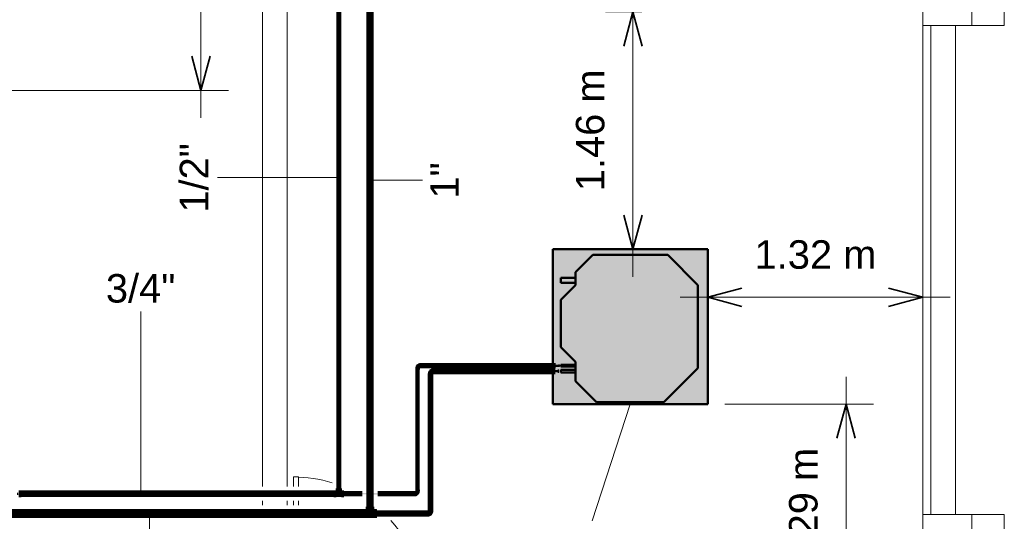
# Model space of a CAD drawing. Header units: millimetres. Extents: x -12740 to 214440, y -11012 to 10812.
# Tile 159 of 168: x 25324 to 31365, y 1876 to 4955. Entities that reach past the tile are written whole.
import ezdxf

# ---------------------------------------------------------------- set-up
doc = ezdxf.new("R2010")
doc.units = ezdxf.units.MM
doc.linetypes.add('Centro', pattern=[30, 12, -6, 6, -6])
doc.linetypes.add('Oculto 1_5', pattern=[2.2, 1.5, -0.7])
for name, color, linetype, lineweight in [('A-ANNO-DIMS', 211, 'Continuous', 9), ('A-ANNO-DIMS-70', 211, 'Continuous', 9), ('A-DETL', 90, 'Oculto 1_5', 18), ('DIVISORIAS', 7, 'Continuous', 18), ('ESQ', 7, 'Continuous', 18), ('M-EQPM', 50, 'Continuous', 50), ('M-EQPM-IDEN', 50, 'Continuous', 9), ('P-PIPE', 3, 'Continuous', 70), ('P-PIPE-CNTR', 3, 'Centro', 50), ('P-PIPE-IDEN', 2, 'Continuous', 9), ('PAREDES', 7, 'Continuous', 18), ('PEM1-Layout Superior_dwg', 8, 'Continuous', 18)]:
    doc.layers.add(name, color=color, linetype=linetype, lineweight=lineweight)
doc.styles.add('Arial_1', font='arial.ttf', dxfattribs={"height": 175})
doc.dimstyles.new('Diagonal_-_2_5_mm_Arial_1', dxfattribs={"dimscale": 304.8, "dimtxt": 178.545395, "dimasz": 0.688976, "dimexe": 0.551181, "dimexo": 0.344488, "dimgap": 0.401903, "dimtad": 1, "dimlfac": 0.001, "dimrnd": 0.01, "dimzin": 0, "dimdsep": 46, "dimtxsty": 'Arial_1', "dimblk1": 'OPEN30', "dimblk2": 'OPEN30', "dimsah": 1, "dimcen": 0.09, "dimdle": 0.551181, "dimazin": 0, "dimtfac": 1, "dimtdec": 4, "dimtix": 1, "dimtmove": 0, "dimatfit": 3, "dimfxl": 1, "dimtvp": 1, "dimtfill": 1, "dimtolj": 1, "dimtzin": 0, "dimarcsym": 2})

# ---------------------------------------------------------------- blocks, each defined once
blk = doc.blocks.new('Cotovelo - Soldado - CU - Padrão-V97-PAVIMENTO SUPERIOR TUBULAÇÃO FRIGORIGENA')
at = {"layer": 'P-PIPE', "lineweight": 18}
for points in [[(27838.9, 2768), (27853.4, 2768), (27853.1, 2779.7), (27836.4, 2779.7), (27836.7, 2768), (27837.5, 2768)], [(27837.5, 2779.7), (27852.2, 2779.8), (27852.9, 2779.9), (27855.6, 2786.3), (27861.6, 2789.6), (27862.2, 2789.6), (27861.5, 2804.3), (27854.8, 2802.9), (27849.6, 2801.5), (27840.3, 2792.3), (27837.4, 2779.7)], [(27862.2, 2788.5), (27873.8, 2788.8), (27873.8, 2805.5), (27862.2, 2805.2), (27862.2, 2788.8)]]:
    blk.add_hatch(color=160, dxfattribs=at).paths.add_polyline_path(points)
at = {"layer": 'P-PIPE', "color": 5}
for p, q in [((27836.4, 2779.7), (27836.4, 2768)), ((27853.4, 2779.7), (27836.4, 2779.7)), ((27853.4, 2768), (27853.4, 2779.7)), ((27873.8, 2805.5), (27862.2, 2805.5)), ((27862.2, 2788.5), (27873.8, 2788.5)), ((27836.4, 2768), (27853.4, 2768))]:
    blk.add_line(p, q, dxfattribs=at)
at = {"layer": 'P-PIPE', "color": 5, "flags": 128}
for points in [[(27862.2, 2804.9), (27861.2, 2804.9), (27860.2, 2804.8), (27859.2, 2804.7), (27858.2, 2804.6), (27857.2, 2804.4), (27856.2, 2804.2), (27855.2, 2803.9), (27854.2, 2803.6), (27853.3, 2803.3), (27852.4, 2802.9), (27851.4, 2802.5), (27850.5, 2802.1), (27849.6, 2801.6), (27848.8, 2801.1), (27847.9, 2800.5), (27847.1, 2799.9), (27846.3, 2799.3), (27845.5, 2798.6), (27844.8, 2798), (27844.1, 2797.3), (27843.4, 2796.5), (27842.7, 2795.7), (27842.1, 2795), (27841.5, 2794.1), (27840.9, 2793.3), (27840.4, 2792.4), (27839.9, 2791.6), (27839.5, 2790.7), (27839, 2789.7), (27838.7, 2788.8), (27838.3, 2787.9), (27838, 2786.9), (27837.7, 2785.9), (27837.5, 2784.9), (27837.3, 2784), (27837.2, 2783), (27837, 2781.9), (27837, 2780.9), (27836.9, 2779.9), (27836.9, 2779.7)], [(27852.8, 2779.7), (27852.8, 2780), (27852.8, 2780.4), (27852.9, 2780.8), (27852.9, 2781.2), (27853, 2781.5), (27853.1, 2781.9), (27853.2, 2782.3), (27853.3, 2782.6), (27853.4, 2783), (27853.5, 2783.3), (27853.7, 2783.7), (27853.9, 2784), (27854, 2784.3), (27854.2, 2784.6), (27854.4, 2785), (27854.7, 2785.3), (27854.9, 2785.6), (27855.1, 2785.8), (27855.4, 2786.1), (27855.7, 2786.4), (27855.9, 2786.6), (27856.2, 2786.9), (27856.5, 2787.1), (27856.8, 2787.3), (27857.1, 2787.6), (27857.4, 2787.8), (27857.8, 2787.9), (27858.1, 2788.1), (27858.4, 2788.3), (27858.8, 2788.4), (27859.1, 2788.5), (27859.5, 2788.6), (27859.9, 2788.7), (27860.2, 2788.8), (27860.6, 2788.9), (27861, 2789), (27861.3, 2789), (27861.7, 2789), (27862.1, 2789), (27862.2, 2789)]]:
    blk.add_lwpolyline(points, dxfattribs=at)
at = {"layer": 'P-PIPE', "color": 5}
for centre in [(27862.2, 2797), (27873.8, 2797)]:
    blk.add_ellipse(centre, major_axis=(0, 8.49), ratio=0.000012, start_param=0, end_param=3.141593, dxfattribs=at)
blk = doc.blocks.new('Cotovelo - Soldado - CU - Padrão-V100-PAVIMENTO SUPERIOR TUBULAÇÃO FRIGORIGENA')
at = {"layer": 'P-PIPE', "lineweight": 18}
for points in [[(27760.3, 2806.8), (27769.9, 2806.8), (27769.2, 2815.4), (27759.8, 2815.4), (27759.8, 2806.8)], [(27764.9, 2815.4), (27769.3, 2815.4), (27769.9, 2816.2), (27772.7, 2822.9), (27779, 2826.3), (27780.2, 2826.3), (27780.2, 2834.4), (27775.1, 2833.4), (27766, 2829.6), (27761.4, 2818.5), (27761.4, 2815.4), (27764.2, 2815.4)], [(27780.2, 2825.7), (27788.9, 2826.2), (27788.9, 2835.9), (27780.2, 2835.3), (27780.2, 2826.2)]]:
    blk.add_hatch(color=20, dxfattribs=at).paths.add_polyline_path(points)
at = {"layer": 'P-PIPE', "color": 1}
for p, q in [((27759.6, 2815.4), (27759.6, 2806.8)), ((27759.8, 2815.4), (27759.6, 2815.4)), ((27770.1, 2815.4), (27759.6, 2815.4)), ((27759.6, 2806.8), (27770.1, 2806.8)), ((27759.6, 2806.8), (27759.8, 2806.8)), ((27770.1, 2815.4), (27769.9, 2815.4)), ((27769.9, 2806.8), (27770.1, 2806.8)), ((27770.1, 2806.8), (27770.1, 2815.4)), ((27788.9, 2836), (27780.2, 2836)), ((27780.2, 2825.5), (27788.9, 2825.5))]:
    blk.add_line(p, q, dxfattribs=at)
at = {"layer": 'P-PIPE', "color": 1, "flags": 128}
for points in [[(27780.2, 2835.5), (27779.4, 2835.5), (27778.6, 2835.5), (27777.8, 2835.4), (27777, 2835.3), (27776.2, 2835.1), (27775.4, 2835), (27774.7, 2834.8), (27773.9, 2834.5), (27773.1, 2834.3), (27772.4, 2834), (27771.7, 2833.6), (27770.9, 2833.3), (27770.2, 2832.9), (27769.5, 2832.5), (27768.9, 2832), (27768.2, 2831.6), (27767.6, 2831.1), (27767, 2830.5), (27766.4, 2830), (27765.8, 2829.4), (27765.2, 2828.9), (27764.7, 2828.2), (27764.2, 2827.6), (27763.7, 2827), (27763.3, 2826.3), (27762.9, 2825.6), (27762.5, 2824.9), (27762.1, 2824.2), (27761.8, 2823.5), (27761.5, 2822.7), (27761.2, 2822), (27761, 2821.2), (27760.7, 2820.4), (27760.6, 2819.6), (27760.4, 2818.8), (27760.3, 2818.1), (27760.2, 2817.3), (27760.1, 2816.5), (27760.1, 2815.6), (27760.1, 2815.4)], [(27769.6, 2815.4), (27769.6, 2815.9), (27769.7, 2816.3), (27769.7, 2816.7), (27769.8, 2817.1), (27769.8, 2817.5), (27769.9, 2817.9), (27770, 2818.4), (27770.2, 2818.8), (27770.3, 2819.2), (27770.5, 2819.6), (27770.6, 2819.9), (27770.8, 2820.3), (27771, 2820.7), (27771.2, 2821.1), (27771.5, 2821.4), (27771.7, 2821.8), (27772, 2822.1), (27772.3, 2822.4), (27772.5, 2822.7), (27772.8, 2823), (27773.2, 2823.3), (27773.5, 2823.6), (27773.8, 2823.9), (27774.1, 2824.1), (27774.5, 2824.3), (27774.9, 2824.6), (27775.2, 2824.8), (27775.6, 2825), (27776, 2825.1), (27776.4, 2825.3), (27776.8, 2825.4), (27777.2, 2825.6), (27777.6, 2825.7), (27778, 2825.8), (27778.4, 2825.9), (27778.8, 2825.9), (27779.3, 2826), (27779.7, 2826), (27780.1, 2826), (27780.2, 2826)]]:
    blk.add_lwpolyline(points, dxfattribs=at)
at = {"layer": 'P-PIPE', "color": 1}
for centre, start_param, end_param in [((27780.2, 2830.8), 6.021386, 6.283185), ((27780.2, 2830.8), 0, 3.141593), ((27780.2, 2830.8), 3.141593, 3.403392), ((27788.9, 2830.8), 0, 3.141593), ((27788.9, 2830.8), 6.021386, 6.283185), ((27788.9, 2830.8), 3.141593, 3.403392)]:
    blk.add_ellipse(centre, major_axis=(0, 5.26), ratio=0.000052, start_param=start_param, end_param=end_param, dxfattribs=at)
blk = doc.blocks.new('Cotovelo - Soldado - CU - Padrão-V109-PAVIMENTO SUPERIOR TUBULAÇÃO FRIGORIGENA')
at = {"layer": 'P-PIPE', "linetype": 'Oculto 1_5', "lineweight": 18}
for points in [[(27749.5, 2041.4), (27754.7, 2042.4), (27763.7, 2046.2), (27768.4, 2057.4), (27768.4, 2060.4), (27760.4, 2060.4), (27759.8, 2059.7), (27757, 2052.9), (27750.7, 2049.5), (27749.5, 2049.5), (27749.5, 2041.6)], [(27769.4, 2060.4), (27769.9, 2060.4), (27769.4, 2069.1), (27759.8, 2069.1), (27760.5, 2060.4), (27768.6, 2060.4)], [(27740.8, 2040), (27749.5, 2040.5), (27749.5, 2050.2), (27740.8, 2049.6), (27740.8, 2040.5)]]:
    blk.add_hatch(color=256, dxfattribs=at).paths.add_polyline_path(points)
at = {"layer": 'P-PIPE'}
for p, q in [((27759.6, 2069.1), (27759.6, 2060.4)), ((27770.1, 2069.1), (27759.6, 2069.1)), ((27759.8, 2069.1), (27759.6, 2069.1)), ((27759.6, 2060.4), (27759.8, 2060.4)), ((27759.6, 2060.4), (27770.1, 2060.4)), ((27770.1, 2069.1), (27769.9, 2069.1)), ((27769.9, 2060.4), (27770.1, 2060.4)), ((27770.1, 2060.4), (27770.1, 2069.1)), ((27749.5, 2050.3), (27740.8, 2050.3)), ((27740.8, 2050.3), (27740.8, 2039.8)), ((27740.8, 2050.3), (27740.8, 2050.2)), ((27740.8, 2040), (27740.8, 2039.8)), ((27740.8, 2039.8), (27749.5, 2039.8)), ((27749.5, 2050.2), (27749.5, 2050.3)), ((27749.5, 2039.8), (27749.5, 2050.3)), ((27749.5, 2039.8), (27749.5, 2040))]:
    blk.add_line(p, q, dxfattribs=at)
at = {"layer": 'P-PIPE', "flags": 128}
for points in [[(27749.5, 2040.3), (27750.3, 2040.3), (27751.1, 2040.4), (27751.9, 2040.5), (27752.7, 2040.6), (27753.5, 2040.7), (27754.3, 2040.9), (27755.1, 2041.1), (27755.8, 2041.3), (27756.6, 2041.6), (27757.3, 2041.9), (27758.1, 2042.2), (27758.8, 2042.6), (27759.5, 2043), (27760.2, 2043.4), (27760.9, 2043.8), (27761.5, 2044.3), (27762.2, 2044.8), (27762.8, 2045.3), (27763.4, 2045.8), (27763.9, 2046.4), (27764.5, 2047), (27765, 2047.6), (27765.5, 2048.2), (27766, 2048.9), (27766.4, 2049.6), (27766.9, 2050.2), (27767.3, 2050.9), (27767.6, 2051.7), (27768, 2052.4), (27768.3, 2053.1), (27768.5, 2053.9), (27768.8, 2054.7), (27769, 2055.4), (27769.2, 2056.2), (27769.3, 2057), (27769.5, 2057.8), (27769.5, 2058.6), (27769.6, 2059.4), (27769.6, 2060.2), (27769.6, 2060.4)], [(27760.1, 2060.4), (27760.1, 2060), (27760.1, 2059.6), (27760, 2059.2), (27760, 2058.7), (27759.9, 2058.3), (27759.8, 2057.9), (27759.7, 2057.5), (27759.6, 2057.1), (27759.4, 2056.7), (27759.3, 2056.3), (27759.1, 2055.9), (27758.9, 2055.5), (27758.7, 2055.2), (27758.5, 2054.8), (27758.3, 2054.4), (27758, 2054.1), (27757.8, 2053.8), (27757.5, 2053.4), (27757.2, 2053.1), (27756.9, 2052.8), (27756.6, 2052.5), (27756.3, 2052.3), (27755.9, 2052), (27755.6, 2051.7), (27755.2, 2051.5), (27754.9, 2051.3), (27754.5, 2051.1), (27754.1, 2050.9), (27753.7, 2050.7), (27753.4, 2050.6), (27753, 2050.4), (27752.6, 2050.3), (27752.1, 2050.2), (27751.7, 2050.1), (27751.3, 2050), (27750.9, 2049.9), (27750.5, 2049.9), (27750.1, 2049.8), (27749.6, 2049.8), (27749.5, 2049.8)]]:
    blk.add_lwpolyline(points, dxfattribs=at)
blk = doc.blocks.new('Cotovelo - Soldado - CU - Padrão-V110-PAVIMENTO SUPERIOR TUBULAÇÃO FRIGORIGENA')
at = {"layer": 'P-PIPE', "linetype": 'Oculto 1_5', "lineweight": 18}
for points in [[(-17.3, -8.5), (-17.3, 8.5), (-29, 8.2), (-29, -8.5)], [(-17.3, -7.5), (-10, -6), (-4.7, -4.6), (4.6, 4.7), (7.4, 17.3), (-7.4, 17.2), (-8, 17.1), (-10.7, 10.7), (-16.7, 7.4), (-17.3, 7.4), (-17.3, -7.4)], [(8.2, 17.3), (8.5, 17.3), (8.2, 29), (-8.5, 29), (-8.2, 17.3), (7.4, 17.3)]]:
    blk.add_hatch(color=256, dxfattribs=at).paths.add_polyline_path(points)
at = {"layer": 'P-PIPE'}
for p, q in [((-17.3, 8.5), (-29, 8.5)), ((-29, 8.5), (-29, -8.5)), ((-17.3, -8.5), (-17.3, 8.5)), ((-8.5, 29), (-8.5, 17.3)), ((8.5, 29), (-8.5, 29)), ((-8.5, 17.3), (8.5, 17.3)), ((8.5, 17.3), (8.5, 29)), ((-29, -8.5), (-17.3, -8.5))]:
    blk.add_line(p, q, dxfattribs=at)
at = {"layer": 'P-PIPE', "flags": 128}
for points in [[(-7.9, 17.3), (-7.9, 16.9), (-8, 16.6), (-8, 16.2), (-8.1, 15.8), (-8.1, 15.5), (-8.2, 15.1), (-8.3, 14.7), (-8.4, 14.4), (-8.5, 14), (-8.7, 13.7), (-8.8, 13.3), (-9, 13), (-9.2, 12.7), (-9.4, 12.3), (-9.6, 12), (-9.8, 11.7), (-10, 11.4), (-10.3, 11.1), (-10.5, 10.9), (-10.8, 10.6), (-11.1, 10.3), (-11.3, 10.1), (-11.6, 9.9), (-11.9, 9.6), (-12.2, 9.4), (-12.6, 9.2), (-12.9, 9), (-13.2, 8.9), (-13.6, 8.7), (-13.9, 8.6), (-14.3, 8.4), (-14.6, 8.3), (-15, 8.2), (-15.4, 8.1), (-15.7, 8.1), (-16.1, 8), (-16.5, 8), (-16.8, 7.9), (-17.2, 7.9), (-17.3, 7.9)], [(-17.3, -7.9), (-16.3, -7.9), (-15.3, -7.9), (-14.3, -7.8), (-13.3, -7.6), (-12.3, -7.4), (-11.3, -7.2), (-10.3, -7), (-9.4, -6.7), (-8.4, -6.3), (-7.5, -5.9), (-6.6, -5.5), (-5.7, -5.1), (-4.8, -4.6), (-3.9, -4.1), (-3.1, -3.5), (-2.2, -2.9), (-1.4, -2.3), (-0.7, -1.7), (0.1, -1), (0.8, -0.3), (1.5, 0.5), (2.1, 1.2), (2.8, 2), (3.4, 2.8), (3.9, 3.7), (4.5, 4.5), (5, 5.4), (5.4, 6.3), (5.8, 7.2), (6.2, 8.2), (6.6, 9.1), (6.9, 10.1), (7.1, 11.1), (7.4, 12), (7.6, 13), (7.7, 14), (7.8, 15), (7.9, 16), (7.9, 17), (7.9, 17.3)]]:
    blk.add_lwpolyline(points, dxfattribs=at)
blk = doc.blocks.new('PEM1-Layout Superior_dwg-964791-PAVIMENTO SUPERIOR TUBULAÇÃO FRIGORIGENA')
at = {"layer": 'DIVISORIAS'}
for p, q in [((56839.7, 58458.3), (56839.7, 58432)), ((56869.7, 58432), (56869.7, 58458.3))]:
    blk.add_line(p, q, dxfattribs=at)
at = {"layer": 'DIVISORIAS', "flags": 128}
blk.add_lwpolyline([(56869.7, 58547.4), (56869.7, 58605.7), (56839.7, 58605.7), (56839.7, 58547.4)], dxfattribs=at)
at = {"layer": 'ESQ'}
for p, q in [((60699.7, 58375.7), (60699.7, 61375.7)), ((60749.7, 58375.7), (60749.7, 61375.7))]:
    blk.add_line(p, q, dxfattribs=at)
for start, end in [(72.74544, 90), (0, 41.74463)]:
    blk.add_arc((56839, 57805.7), 800, start, end, dxfattribs=at)
at = {"layer": 'PAREDES'}
for p, q in [((56649.7, 58547.4), (56649.7, 66513.9)), ((56799.7, 58547.4), (56799.7, 66513.2)), ((60899.7, 58375.7), (60899.7, 61375.7)), ((56649.7, 58432), (56649.7, 58458.3)), ((56799.7, 58432), (56799.7, 58458.3))]:
    blk.add_line(p, q, dxfattribs=at)
at = {"layer": 'PAREDES', "flags": 128}
for points in [[(60999.7, 61375.7), (61199.7, 61375.7), (61199.7, 62565.7), (60999.7, 62565.7)], [(60999.7, 61745.7), (60999.7, 61375.7), (60699.7, 61375.7), (60699.7, 61745.7)], [(60700.1, 57955.7), (60700.1, 58375.7), (61000.1, 58375.7), (61000.1, 57955.7)], [(60999.7, 57175.7), (61199.7, 57175.7), (61199.7, 58375.7), (60999.7, 58375.7)]]:
    blk.add_lwpolyline(points, dxfattribs=at)
blk = doc.blocks.new('Midea_VRF_Indoor_4-way Cassette_MI-90_100_112_140_Q4_DHN1-D _2nd DC_ - MI2-112Q4DHN1-917173-PAVIMENTO SUPERIOR TUBULAÇÃO FRIGORIGENA')
at = {"layer": 'M-EQPM', "linetype": 'Oculto 1_5', "lineweight": 18}
h = blk.add_hatch(color=256, dxfattribs=at)
h.paths.add_polyline_path([(-475, 475), (-475, -475), (475, -475), (475, 234.6), (434.7, 235.3), (434.7, 244.2), (475, 244.2), (475, 265.3), (437.7, 265.5), (437.7, 281.1), (475, 281.1), (475, 475), (-415, 475)])
h.paths.add_polyline_path([(-5.7, 463.6), (206.4, 463.6), (335, 335), (335, 281.2), (425, 280.9), (425, 265.3), (335, 265.3), (335, 244.2), (425, 243.5), (425, 234.6), (335, 234.6), (335, 215), (425, 125), (425, -165), (335, -255), (335, -269), (425, -269.5), (425, -301), (335, -301), (335, -335), (229.6, -440.4), (-229.6, -440.4), (-415, -255), (-415, 255), (-206.4, 463.6)])
for points in [[(206.4, 463.6), (-206.4, 463.6), (-415, 255), (-415, -255), (-229.6, -440.4), (229.6, -440.4), (335, -335), (335, -255), (425, -165), (425, 125), (335, 215), (335, 335), (306.3, 363.7)], [(335, 281.2), (335, 265.3), (425, 265.5), (425, 281.2)], [(425, 244.2), (335, 243.5), (335, 234.6), (425, 235.3), (425, 244)], [(425, -269), (335, -269.5), (335, -301), (425, -300.5), (425, -269.5)]]:
    blk.add_hatch(color=256, dxfattribs=at).paths.add_polyline_path(points)
at = {"layer": 'A-DETL'}
for p, q in [((475, 265.3), (475, 281.1)), ((475, 281.1), (475, 265.3)), ((475, 234.9), (475, 243.9)), ((475, 243.9), (475, 234.9))]:
    blk.add_line(p, q, dxfattribs=at)
at = {"layer": 'M-EQPM'}
for p, q in [((0, 475), (-475, 475)), ((-475, 475), (-475, -475)), ((-475, -475), (-475, 475)), ((-475, 475), (475, 475)), ((-206.4, 463.6), (-415, 255)), ((-415, 255), (-206.4, 463.6)), ((206.4, 463.6), (-206.4, 463.6)), ((-206.4, 463.6), (206.4, 463.6)), ((475, 475), (0, 475)), ((335, 335), (206.4, 463.6)), ((206.4, 463.6), (335, 335)), ((475, 281.1), (475, 475)), ((475, 475), (475, 281.1)), ((335, 215), (335, 335)), ((335, 335), (335, 215)), ((-415, 255), (-415, -255)), ((-415, -255), (-415, 255)), ((425, 281.2), (335, 281.2)), ((335, 265.3), (425, 265.3)), ((425, 244.2), (335, 244.2)), ((425, 265.3), (425, 281.2)), ((425, 234.6), (425, 244.2)), ((475, 244), (475, 265.3)), ((475, 265.3), (475, 244)), ((335, 234.6), (425, 234.6)), ((425, 125), (335, 215)), ((335, 215), (425, 125)), ((475, -475), (475, 234.8)), ((475, 234.8), (475, -475)), ((425, -165), (425, 125)), ((425, 125), (425, -165)), ((335, -255), (425, -165)), ((425, -165), (335, -255)), ((-415, -255), (-229.6, -440.4)), ((-229.6, -440.4), (-415, -255)), ((335, -335), (335, -255)), ((335, -255), (335, -335)), ((425, -269), (335, -269)), ((335, -301), (425, -301)), ((425, -301), (425, -269)), ((229.6, -440.4), (335, -335)), ((335, -335), (229.6, -440.4)), ((-475, -475), (475, -475)), ((475, -475), (-475, -475)), ((-229.6, -440.4), (229.6, -440.4)), ((229.6, -440.4), (-229.6, -440.4))]:
    blk.add_line(p, q, dxfattribs=at)
blk = doc.blocks.new('DIMBLOCK19-PAVIMENTO SUPERIOR TUBULAÇÃO FRIGORIGENA')
at = {"layer": 'A-ANNO-DIMS-70'}
for p, q in [((30393.5, 1139.9), (30393.5, 2763.2)), ((30393.5, 2595.2), (29649.9, 2595.2)), ((30393.5, 2595.2), (30561.5, 2595.2)), ((30393.5, 1307.9), (27908.9, 1307.9)), ((30393.5, 1307.9), (30561.5, 1307.9))]:
    blk.add_line(p, q, dxfattribs=at)
at = {"layer": 'A-ANNO-DIMS-70', "lineweight": 35}
for p, q in [((30393.5, 2595.2), (30337.3, 2385.2)), ((30393.5, 2595.2), (30449.8, 2385.2)), ((30393.5, 1307.9), (30337.3, 1517.9)), ((30393.5, 1307.9), (30449.8, 1517.9))]:
    blk.add_line(p, q, dxfattribs=at)
at = {"layer": 'A-ANNO-DIMS-70', "color": 0, "insert": (30043.8, 1579.3), "char_height": 175, "width": 893.276, "attachment_point": 1, "rotation": 90, "line_spacing_factor": 0.941778, "style": 'Arial_1', "bg_fill": 3, "box_fill_scale": 1.25, "bg_fill_color": 256, "bg_fill_true_color": 13158600, "bg_fill_transparency": 0}
blk.add_mtext('1.29 m', dxfattribs=at)
blk = doc.blocks.new('_Open30')
at = {"color": 0, "linetype": 'ByBlock', "lineweight": -2}
for p, q in [((-1, 0.268), (0, 0)), ((0, 0), (-1, -0.268)), ((0, 0), (-1, 0))]:
    blk.add_line(p, q, dxfattribs=at)
blk = doc.blocks.new('DIMBLOCK20-PAVIMENTO SUPERIOR TUBULAÇÃO FRIGORIGENA')
at = {"layer": 'A-ANNO-DIMS-70'}
for p, q in [((30864.7, 3251.2), (30864.7, 4812.9)), ((29544.9, 3251.2), (29544.9, 3440.2)), ((29376.9, 3251.2), (31032.7, 3251.2)), ((29544.9, 3251.2), (29544.9, 3083.2)), ((30864.7, 3251.2), (30864.7, 3083.2))]:
    blk.add_line(p, q, dxfattribs=at)
at = {"layer": 'A-ANNO-DIMS-70', "lineweight": 35}
for p, q in [((29544.9, 3251.2), (29754.9, 3307.5)), ((30864.7, 3251.2), (30654.7, 3307.5)), ((29544.9, 3251.2), (29754.9, 3195)), ((30864.7, 3251.2), (30654.7, 3195))]:
    blk.add_line(p, q, dxfattribs=at)
at = {"layer": 'A-ANNO-DIMS-70', "color": 0, "insert": (29832.6, 3600.9), "char_height": 175, "width": 893.276, "attachment_point": 1, "line_spacing_factor": 0.941778, "style": 'Arial_1', "bg_fill": 3, "box_fill_scale": 1.25, "bg_fill_color": 256, "bg_fill_true_color": 13158600, "bg_fill_transparency": 0}
blk.add_mtext('1.32 m', dxfattribs=at)
blk = doc.blocks.new('DIMBLOCK21-PAVIMENTO SUPERIOR TUBULAÇÃO FRIGORIGENA')
at = {"layer": 'A-ANNO-DIMS-70'}
for p, q in [((29086, 3377.2), (29086, 5170.7)), ((29086, 5002.7), (28918, 5002.7)), ((29086, 5002.7), (29141.1, 5002.7)), ((29086, 3545.2), (28699.9, 3545.2)), ((29086, 3545.2), (29254, 3545.2))]:
    blk.add_line(p, q, dxfattribs=at)
at = {"layer": 'A-ANNO-DIMS-70', "lineweight": 35}
for p, q in [((29086, 5002.7), (29029.7, 4792.7)), ((29086, 5002.7), (29142.2, 4792.7)), ((29086, 3545.2), (29029.7, 3755.2)), ((29086, 3545.2), (29142.2, 3755.2))]:
    blk.add_line(p, q, dxfattribs=at)
at = {"layer": 'A-ANNO-DIMS-70', "color": 0, "insert": (28736.3, 3901.7), "char_height": 175, "width": 893.276, "attachment_point": 1, "rotation": 90, "line_spacing_factor": 0.941778, "style": 'Arial_1', "bg_fill": 3, "box_fill_scale": 1.25, "bg_fill_color": 256, "bg_fill_true_color": 13158600, "bg_fill_transparency": 0}
blk.add_mtext('1.46 m', dxfattribs=at)
blk = doc.blocks.new('DIMBLOCK23-PAVIMENTO SUPERIOR TUBULAÇÃO FRIGORIGENA')
at = {"layer": 'A-ANNO-DIMS-70'}
for p, q in [((26436.5, 4351.8), (26436.5, 6602.4)), ((26436.5, 6434.4), (26079.7, 6434.4)), ((26436.5, 6434.4), (26604.5, 6434.4)), ((26436.5, 4519.8), (24266, 4519.8)), ((26436.5, 4519.8), (26604.5, 4519.8))]:
    blk.add_line(p, q, dxfattribs=at)
at = {"layer": 'A-ANNO-DIMS-70', "lineweight": 35}
for p, q in [((26436.5, 6434.4), (26380.3, 6224.4)), ((26436.5, 6434.4), (26492.8, 6224.4)), ((26436.5, 4519.8), (26380.3, 4729.8)), ((26436.5, 4519.8), (26492.8, 4729.8))]:
    blk.add_line(p, q, dxfattribs=at)
at = {"layer": 'A-ANNO-DIMS-70', "color": 0, "insert": (26086.8, 5104.9), "char_height": 175, "width": 893.276, "attachment_point": 1, "rotation": 90, "line_spacing_factor": 0.941778, "style": 'Arial_1', "bg_fill": 3, "box_fill_scale": 1.25, "bg_fill_color": 256, "bg_fill_true_color": 13158600, "bg_fill_transparency": 0}
blk.add_mtext('1.91 m', dxfattribs=at)

msp = doc.modelspace()

# ---------------------------------------------------------------- hatches: boundary and pattern name
at = {"layer": 'P-PIPE'}
for color, points in [(10, [(27282.138, 2086.404), (27282.138, 6553.324), (27275.788, 6553.324), (27276.182, 2086.404), (27280.495, 2086.404)]), (10, [(27282.138, 2086.404), (27288.488, 2086.404), (27288.094, 6553.324), (27282.138, 6553.324), (27282.138, 2174.521)]), (170, [(27473.394, 1980.959), (27473.394, 6354.627), (27460.694, 6354.627), (27461.127, 1980.959), (27470.107, 1980.959)]), (170, [(27473.394, 1980.959), (27486.094, 1980.959), (27485.661, 6354.627), (27473.394, 6354.627), (27473.394, 1997.197)]), (10, [(27764.869, 2069.1), (27764.869, 2806.755), (27760.109, 2806.755), (27760.747, 2069.1), (27763.637, 2069.1)]), (10, [(27764.869, 2069.1), (27769.629, 2069.1), (27768.992, 2806.755), (27764.869, 2806.755), (27764.869, 2351.846)]), (10, [(28405.177, 2830.78), (28635.195, 2830.78), (28635.195, 2835.54), (27788.895, 2834.902), (27788.895, 2830.78), (27942.193, 2830.78)]), (10, [(28635.195, 2826.02), (28635.195, 2830.78), (27788.895, 2830.78), (27788.895, 2826.02), (28405.177, 2826.02)]), (170, [(27873.848, 2796.978), (28632.21, 2796.978), (28632.21, 2804.913), (27873.848, 2804.334), (27873.848, 2799.031)]), (170, [(28405.177, 2789.043), (28632.21, 2789.313), (28632.21, 2796.978), (27873.848, 2796.978), (27873.848, 2789.043), (27942.193, 2789.043)]), (170, [(27844.869, 1952.352), (27844.869, 2767.999), (27836.934, 2767.999), (27837.514, 1952.352), (27842.816, 1952.352)]), (170, [(27844.869, 1952.352), (27852.804, 1952.352), (27852.225, 2767.999), (27844.869, 2767.999), (27844.869, 1997.197)]), (256, [(25319.605, 2045.074), (25332.768, 2045.074), (25332.768, 2055.16), (25319.605, 2054.816), (25319.605, 2047.685)]), (10, [(26553.239, 2045.074), (27251.943, 2045.074), (27251.943, 2054.599), (25332.768, 2053.809), (25332.768, 2045.074), (25627.27, 2045.074)]), (256, [(27265.106, 2034.989), (27265.106, 2055.16), (27251.943, 2054.816), (27251.943, 2034.989)]), (256, [(27265.106, 2035.549), (27299.17, 2036.34), (27299.17, 2054.275), (27291.318, 2054.254), (27282.138, 2045.074), (27271.979, 2054.572), (27265.106, 2053.809), (27265.106, 2035.874)]), (256, [(27275.007, 2062.071), (27292.224, 2062.071), (27291.88, 2075.235), (27272.053, 2075.235), (27272.396, 2062.071), (27273.404, 2062.071)]), (256, [(27287.001, 2076.235), (27288.781, 2076.235), (27288.094, 2086.404), (27275.495, 2086.404), (27276.182, 2076.235), (27285.577, 2076.235)]), (256, [(27299.17, 2034.989), (27312.333, 2035.332), (27312.333, 2055.16), (27299.17, 2054.816), (27299.17, 2035.332)]), (256, [(25319.605, 2034.989), (25332.768, 2035.332), (25332.768, 2045.074), (25319.605, 2045.074), (25319.605, 2035.332)]), (10, [(27251.943, 2035.549), (27251.943, 2045.074), (25332.768, 2045.074), (25332.768, 2035.549), (27247.716, 2035.549)]), (256, [(27322.008, 2039.998), (27322.008, 2050.15), (27313.333, 2049.625), (27313.333, 2039.998)]), (170, [(22386.379, 1923.374), (27432.975, 1923.374), (27432.975, 1939.249), (22274.85, 1938.708), (22274.85, 1923.374)]), (256, [(27432.975, 1906.811), (27452.108, 1907.375), (27452.108, 1939.936), (27432.975, 1939.372), (27432.975, 1907.375)]), (256, [(27479.208, 1907.499), (27494.68, 1908.039), (27494.68, 1938.708), (27488.693, 1938.673), (27473.394, 1923.374), (27458.06, 1938.673), (27452.108, 1938.708), (27452.108, 1907.499)]), (256, [(27489.957, 1944.689), (27489.392, 1963.821), (27456.832, 1963.821), (27457.396, 1944.689), (27489.392, 1944.689)]), (256, [(27473.394, 1923.374), (27489.269, 1939.249), (27488.693, 1944.689), (27457.519, 1944.689), (27458.095, 1938.673), (27470.346, 1926.422)]), (256, [(27486.748, 1964.821), (27486.293, 1980.959), (27460.04, 1980.959), (27460.495, 1964.821), (27486.293, 1964.821)]), (256, [(27484.549, 1963.821), (27484.549, 1964.821), (27462.239, 1964.821), (27462.239, 1963.821), (27481.675, 1963.821)]), (256, [(27494.68, 1906.811), (27513.813, 1907.375), (27513.813, 1939.936), (27494.68, 1939.372), (27494.68, 1907.375)]), (256, [(27514.813, 1912.219), (27514.813, 1934.528), (27513.813, 1934.528), (27513.813, 1912.219)]), (170, [(27016.224, 1907.499), (27432.975, 1908.039), (27432.975, 1923.374), (22274.85, 1923.374), (22274.85, 1907.499), (26553.239, 1907.499)]), (256, [(27526.472, 1914.88), (27526.472, 1931.867), (27514.813, 1931.261), (27514.813, 1914.88)]), (170, [(27526.472, 1923.374), (27815.891, 1923.374), (27815.891, 1931.309), (27526.472, 1930.729), (27526.472, 1925.427)]), (170, [(27815.891, 1915.439), (27815.891, 1923.374), (27526.472, 1923.374), (27526.472, 1915.439), (27710.7, 1915.439)])]:
    msp.add_hatch(color=color, dxfattribs=at).paths.add_polyline_path(points)
h = msp.add_hatch(color=256, dxfattribs=at)
h.paths.add_polyline_path([(27282.138, 2045.074), (27291.636, 2055.233), (27290.872, 2062.071), (27272.938, 2062.071), (27272.959, 2054.254), (27280.309, 2046.903)])
h.paths.add_polyline_path([(27290.382, 2053.318), (27290.382, 2053.323), (27289.27, 2059.772)])
h = msp.add_hatch(color=10, dxfattribs=at)
h.paths.add_polyline_path([(27740.844, 2045.074), (27740.844, 2049.834), (27486.094, 2049.197), (27486.094, 2045.074)])
h.paths.add_polyline_path([(27460.694, 2045.074), (27460.694, 2049.834), (27322.008, 2049.197), (27322.008, 2045.074)])
h = msp.add_hatch(color=10, dxfattribs=at)
h.paths.add_polyline_path([(27322.008, 2040.314), (27460.694, 2040.952), (27460.694, 2045.074), (27322.008, 2045.074), (27322.008, 2040.477)])
h.paths.add_polyline_path([(27740.844, 2040.314), (27740.844, 2045.074), (27486.094, 2044.592), (27486.094, 2040.314)])

# ---------------------------------------------------------------- linework, layer by layer
at = {"layer": 'P-PIPE', "color": 1}
for p, q in [((27275.788, 6553.324), (27275.788, 2086.404)), ((27288.488, 2086.404), (27288.488, 6553.324)), ((27760.109, 2806.755), (27760.109, 2069.1)), ((27769.629, 2069.1), (27769.629, 2806.755)), ((28611.116, 2835.54), (27788.895, 2835.54)), ((27788.895, 2826.02), (28611.116, 2826.02)), ((27251.943, 2054.599), (25332.768, 2054.599)), ((25332.768, 2035.549), (27251.943, 2035.549)), ((27425.694, 2049.834), (27322.008, 2049.834)), ((27322.008, 2040.314), (27425.694, 2040.314)), ((27740.844, 2049.834), (27521.094, 2049.834)), ((27521.094, 2040.314), (27740.844, 2040.314))]:
    msp.add_line(p, q, dxfattribs=at)
at = {"layer": 'P-PIPE', "color": 5}
for p, q in [((27460.694, 6354.627), (27460.694, 1980.959)), ((27486.094, 1980.959), (27486.094, 6354.627)), ((28609.872, 2804.913), (27873.848, 2804.913)), ((27873.848, 2789.043), (28609.872, 2789.043)), ((27836.934, 2767.999), (27836.934, 1952.352)), ((27852.804, 1952.352), (27852.804, 2767.999)), ((27432.975, 1939.249), (22274.85, 1939.249)), ((22274.85, 1907.499), (27432.975, 1907.499)), ((27815.891, 1931.309), (27526.472, 1931.309)), ((27526.472, 1915.439), (27815.891, 1915.439))]:
    msp.add_line(p, q, dxfattribs=at)
at = {"layer": 'P-PIPE'}
for p, q in [((25332.768, 2055.16), (25319.605, 2055.16)), ((27265.106, 2055.16), (27251.943, 2055.16)), ((27272.613, 2054.599), (27265.106, 2054.599)), ((27272.053, 2075.235), (27272.053, 2062.071)), ((27292.224, 2075.235), (27272.053, 2075.235)), ((27272.053, 2062.071), (27292.224, 2062.071)), ((27272.613, 2062.071), (27272.613, 2054.599)), ((27272.713, 2076.235), (27272.713, 2075.235)), ((27275.474, 2076.235), (27272.713, 2076.235)), ((27291.563, 2076.235), (27272.713, 2076.235)), ((27275.261, 2086.404), (27275.261, 2076.235)), ((27275.496, 2086.404), (27275.261, 2086.404)), ((27289.015, 2086.404), (27275.261, 2086.404)), ((27275.261, 2076.235), (27289.015, 2076.235)), ((27275.261, 2076.235), (27275.496, 2076.235)), ((27289.015, 2086.404), (27288.781, 2086.404)), ((27288.781, 2076.235), (27289.015, 2076.235)), ((27291.563, 2076.235), (27288.803, 2076.235)), ((27289.015, 2076.235), (27289.015, 2086.404)), ((27291.563, 2075.235), (27291.563, 2076.235)), ((27291.663, 2054.599), (27291.663, 2062.071)), ((27299.17, 2054.599), (27291.663, 2054.599)), ((27292.224, 2062.071), (27292.224, 2075.235)), ((27312.333, 2055.16), (27299.17, 2055.16)), ((27313.333, 2054.499), (27312.333, 2054.499)), ((25319.605, 2034.989), (25332.768, 2034.989)), ((27251.943, 2034.989), (27265.106, 2034.989)), ((27265.106, 2035.549), (27299.17, 2035.549)), ((27299.17, 2034.989), (27312.333, 2034.989)), ((27312.333, 2035.649), (27313.333, 2035.649)), ((27322.008, 2050.33), (27313.333, 2050.33)), ((27313.333, 2039.819), (27322.008, 2039.819)), ((27452.108, 1939.936), (27432.975, 1939.936)), ((27432.975, 1939.936), (27432.975, 1906.811)), ((27452.108, 1906.811), (27452.108, 1939.936)), ((27457.519, 1939.249), (27452.108, 1939.249)), ((27456.832, 1963.821), (27456.832, 1944.689)), ((27489.957, 1963.821), (27456.832, 1963.821)), ((27456.832, 1944.689), (27489.957, 1944.689)), ((27457.519, 1944.689), (27457.519, 1939.249)), ((27457.619, 1964.821), (27457.619, 1963.821)), ((27459.733, 1964.821), (27457.619, 1964.821)), ((27489.169, 1964.821), (27457.619, 1964.821)), ((27460.04, 1980.959), (27460.04, 1964.821)), ((27486.748, 1980.959), (27460.04, 1980.959)), ((27460.04, 1964.821), (27461.829, 1964.821)), ((27484.959, 1964.821), (27486.748, 1964.821)), ((27486.748, 1964.821), (27486.748, 1980.959)), ((27489.169, 1964.821), (27487.056, 1964.821)), ((27489.169, 1963.821), (27489.169, 1964.821)), ((27489.269, 1939.249), (27489.269, 1944.689)), ((27494.68, 1939.249), (27489.269, 1939.249)), ((27489.957, 1944.689), (27489.957, 1963.821)), ((27513.813, 1939.936), (27494.68, 1939.936)), ((27494.68, 1939.936), (27494.68, 1906.811)), ((27513.813, 1906.811), (27513.813, 1939.936)), ((27514.813, 1939.149), (27513.813, 1939.149)), ((27514.813, 1934.528), (27514.813, 1939.149)), ((27514.813, 1907.599), (27514.813, 1939.149)), ((27432.975, 1906.811), (27452.108, 1906.811)), ((27452.108, 1907.499), (27494.68, 1907.499)), ((27494.68, 1906.811), (27513.813, 1906.811)), ((27513.813, 1907.599), (27514.813, 1907.599)), ((27526.472, 1931.867), (27514.813, 1931.867)), ((27514.813, 1914.88), (27526.472, 1914.88)), ((27514.813, 1907.599), (27514.813, 1912.219)), ((27526.472, 1914.88), (27526.472, 1931.867))]:
    msp.add_line(p, q, dxfattribs=at)
at = {"layer": 'P-PIPE', "color": 5}
for start_param, end_param in [(0, 0.26179936), (2.87979331, 3.14159265)]:
    msp.add_ellipse((28632.21, 2796.978), major_axis=(0, 7.935), ratio=0.00001172, start_param=start_param, end_param=end_param, dxfattribs=at)
at = {"layer": 'P-PIPE', "color": 1}
msp.add_ellipse((28635.195, 2830.78), major_axis=(0, 4.76), ratio=0.00005231, start_param=0, end_param=0.26179938, dxfattribs=at)
at = {"layer": 'P-PIPE'}
for centre, major_axis, start_param, end_param in [((25332.768, 2045.074), (0, 10.085), 0, 1.57079633), ((27251.943, 2045.074), (0, 10.085), 0, 3.14159265), ((27265.106, 2045.074), (0, 10.085), 0, 3.14159265), ((27299.17, 2045.074), (0, 10.085), 0, 3.14159265), ((27312.333, 2045.074), (0, 10.085), 0, 3.14159265), ((27313.333, 2045.074), (0, 9.425), 5.28475822, 6.28318531), ((27313.333, 2045.074), (0, 9.425), 0, 3.14159265), ((25332.768, 2045.074), (0, 10.085), 1.57079633, 3.14159265), ((27313.333, 2045.074), (0, 5.255), 0, 3.14159265), ((27313.333, 2045.074), (0, 5.255), 6.02138595, 6.28318531), ((27313.333, 2045.074), (0, 5.255), 3.1415928, 3.40339204), ((27313.333, 2045.074), (0, 9.425), 3.14159265, 4.1400198), ((27322.008, 2045.074), (0, 5.255), 6.02138592, 6.28318537), ((27322.008, 2045.074), (0, 5.255), 0, 3.14159265), ((27322.008, 2045.074), (0, 5.255), 3.14159265, 3.40339213)]:
    msp.add_ellipse(centre, major_axis=major_axis, ratio=0.00000413, start_param=start_param, end_param=end_param, dxfattribs=at)
at = {"layer": 'P-PIPE-CNTR', "color": 10, "linetype": 'Continuous'}
for p, q in [((27282.138, 6553.324), (27282.138, 2086.404)), ((27764.869, 2815.429), (27764.869, 2806.755)), ((27764.869, 2806.755), (27764.869, 2069.1)), ((27788.895, 2830.78), (27780.221, 2830.78)), ((28635.195, 2830.78), (27788.895, 2830.78)), ((25332.768, 2045.074), (27251.943, 2045.074)), ((27322.008, 2045.074), (27425.694, 2045.074)), ((27521.094, 2045.074), (27740.844, 2045.074))]:
    msp.add_line(p, q, dxfattribs=at)
at = {"layer": 'P-PIPE-CNTR', "color": 170, "linetype": 'Continuous'}
for p, q in [((27473.394, 6354.627), (27473.394, 1980.959)), ((27844.869, 2779.658), (27844.869, 2767.999)), ((27873.848, 2796.978), (27862.189, 2796.978)), ((28632.21, 2796.978), (27873.848, 2796.978)), ((27844.869, 2767.999), (27844.869, 1952.352)), ((22274.85, 1923.374), (27432.975, 1923.374)), ((27526.472, 1923.374), (27815.891, 1923.374))]:
    msp.add_line(p, q, dxfattribs=at)
at = {"layer": 'P-PIPE-CNTR'}
for p, q in [((27282.138, 2075.235), (27282.138, 2086.404)), ((27282.138, 2075.235), (27282.138, 2045.074)), ((27764.869, 2060.426), (27764.869, 2069.1)), ((25332.768, 2045.074), (25302.919, 2045.074)), ((27312.333, 2045.074), (27251.943, 2045.074)), ((27312.333, 2045.074), (27322.008, 2045.074)), ((27740.844, 2045.074), (27749.518, 2045.074)), ((27473.394, 1963.821), (27473.394, 1980.959)), ((27473.394, 1963.821), (27473.394, 1923.374)), ((27844.869, 1940.693), (27844.869, 1952.352)), ((27513.813, 1923.374), (27432.975, 1923.374)), ((27513.813, 1923.374), (27526.472, 1923.374)), ((27815.891, 1923.374), (27827.55, 1923.374))]:
    msp.add_line(p, q, dxfattribs=at)
at = {"layer": 'P-PIPE-CNTR', "color": 10, "linetype": 'Continuous'}
msp.add_arc((27780.221, 2815.429), 15.351, 90, 180, dxfattribs=at)
at = {"layer": 'P-PIPE-CNTR', "color": 170, "linetype": 'Continuous'}
msp.add_arc((27862.189, 2779.658), 17.32, 90, 180, dxfattribs=at)
at = {"layer": 'P-PIPE-CNTR'}
for centre, radius in [((27749.518, 2060.426), 15.351), ((27827.55, 1940.693), 17.32)]:
    msp.add_arc(centre, radius, 270, 0, dxfattribs=at)
at = {"layer": 'P-PIPE-IDEN'}
for p, q in [((27282.138, 3985.43), (26537.014, 3985.43)), ((27473.394, 3969.91), (27795.29, 3969.91)), ((26068.17, 2045.074), (26068.17, 3162.691)), ((26120.42, 1923.374), (26120.42, 778.891))]:
    msp.add_line(p, q, dxfattribs=at)

# ---------------------------------------------------------------- block references
at = {"layer": 'A-DETL', "rotation": 180}
msp.add_blockref('Midea_VRF_Indoor_4-way Cassette_MI-90_100_112_140_Q4_DHN1-D _2nd DC_ - MI2-112Q4DHN1-917173-PAVIMENTO SUPERIOR TUBULAÇÃO FRIGORIGENA', (29069.869, 3070.189), dxfattribs=at)
at = {"layer": 'P-PIPE', "color": 1}
msp.add_blockref('Cotovelo - Soldado - CU - Padrão-V100-PAVIMENTO SUPERIOR TUBULAÇÃO FRIGORIGENA', (0, 0), dxfattribs=at)
at = {"layer": 'P-PIPE', "color": 5}
msp.add_blockref('Cotovelo - Soldado - CU - Padrão-V97-PAVIMENTO SUPERIOR TUBULAÇÃO FRIGORIGENA', (0, 0), dxfattribs=at)
at = {"layer": 'P-PIPE'}
for name, p in [('Cotovelo - Soldado - CU - Padrão-V109-PAVIMENTO SUPERIOR TUBULAÇÃO FRIGORIGENA', (0, 0)), ('Cotovelo - Soldado - CU - Padrão-V110-PAVIMENTO SUPERIOR TUBULAÇÃO FRIGORIGENA', (27844.869, 1923.374))]:
    msp.add_blockref(name, p, dxfattribs=at)
at = {"layer": 'PEM1-Layout Superior_dwg', "color": 7}
msp.add_blockref('PEM1-Layout Superior_dwg-964791-PAVIMENTO SUPERIOR TUBULAÇÃO FRIGORIGENA', (-29835.039, -56457.756), dxfattribs=at)

# ---------------------------------------------------------------- next in the draw order: texts
at = {"layer": 'P-PIPE-IDEN', "char_height": 175, "attachment_point": 1, "rotation": 90, "style": 'Arial_1', "bg_fill": 3, "box_fill_scale": 1.25, "bg_fill_color": 256, "bg_fill_true_color": 13158600, "bg_fill_transparency": 0}
for s, insert, width in [('1/2"', (26306.364, 3770.18), 516.28675), ('1"', (27842.54, 3856.51), 269.367)]:
    msp.add_mtext(s, dxfattribs=dict(at, insert=insert, width=width))
at = {"layer": 'P-PIPE-IDEN', "insert": (25852.92, 3393.341), "char_height": 175, "width": 516.28675, "attachment_point": 1, "style": 'Arial_1', "bg_fill": 3, "box_fill_scale": 1.25, "bg_fill_color": 256, "bg_fill_true_color": 13158600, "bg_fill_transparency": 0}
msp.add_mtext('3/4"', dxfattribs=at)

# ---------------------------------------------------------------- next in the draw order: dimensions: what is measured, and where the dimension line sits
at = {"layer": 'A-ANNO-DIMS'}
for base, p1, p2, override, picture, middle in [((26436.539, 6434.383), (24160.967, 4519.796), (25974.672, 6434.383), {"dimpost": '<> m', "dimfxl": 2637.265697}, 'DIMBLOCK23-PAVIMENTO SUPERIOR TUBULAÇÃO FRIGORIGENA', (26224.689, 5477.089)), ((29085.961, 5002.653), (28594.869, 3545.189), (29036.124, 5002.653), {"dimpost": '<> m', "dimfxl": 1522.796443}, 'DIMBLOCK21-PAVIMENTO SUPERIOR TUBULAÇÃO FRIGORIGENA', (28874.111, 4273.921)), ((30393.528, 2595.189), (27803.928, 1307.906), (29544.869, 2595.189), {"dimpost": '<> m', "dimfxl": 2165.172899}, 'DIMBLOCK19-PAVIMENTO SUPERIOR TUBULAÇÃO FRIGORIGENA', (30181.678, 1951.547))]:
    dim = msp.add_linear_dim(base=base, p1=p1, p2=p2, angle=90, dimstyle='Diagonal_-_2_5_mm_Arial_1', override=override, dxfattribs=at)
    dim.commit()
    dim.dimension.update_dxf_attribs({"geometry": picture, "text_midpoint": middle})
dim = msp.add_linear_dim(base=(30864.672, 3251.231), p1=(29544.869, 3545.189), p2=(30864.672, 4917.906), dimstyle='Diagonal_-_2_5_mm_Arial_1', override={"dimpost": '<> m', "dimfxl": 1904.267146}, dxfattribs=at)
dim.commit()
dim.dimension.update_dxf_attribs({"geometry": 'DIMBLOCK20-PAVIMENTO SUPERIOR TUBULAÇÃO FRIGORIGENA', "text_midpoint": (30204.771, 3463.141)})

# ---------------------------------------------------------------- next in the draw order: linework, layer by layer
at = {"layer": 'M-EQPM-IDEN'}
msp.add_line((29069.869, 2595.189), (28836.142, 1879.174), dxfattribs=at)

doc.saveas('drawing.dxf')
